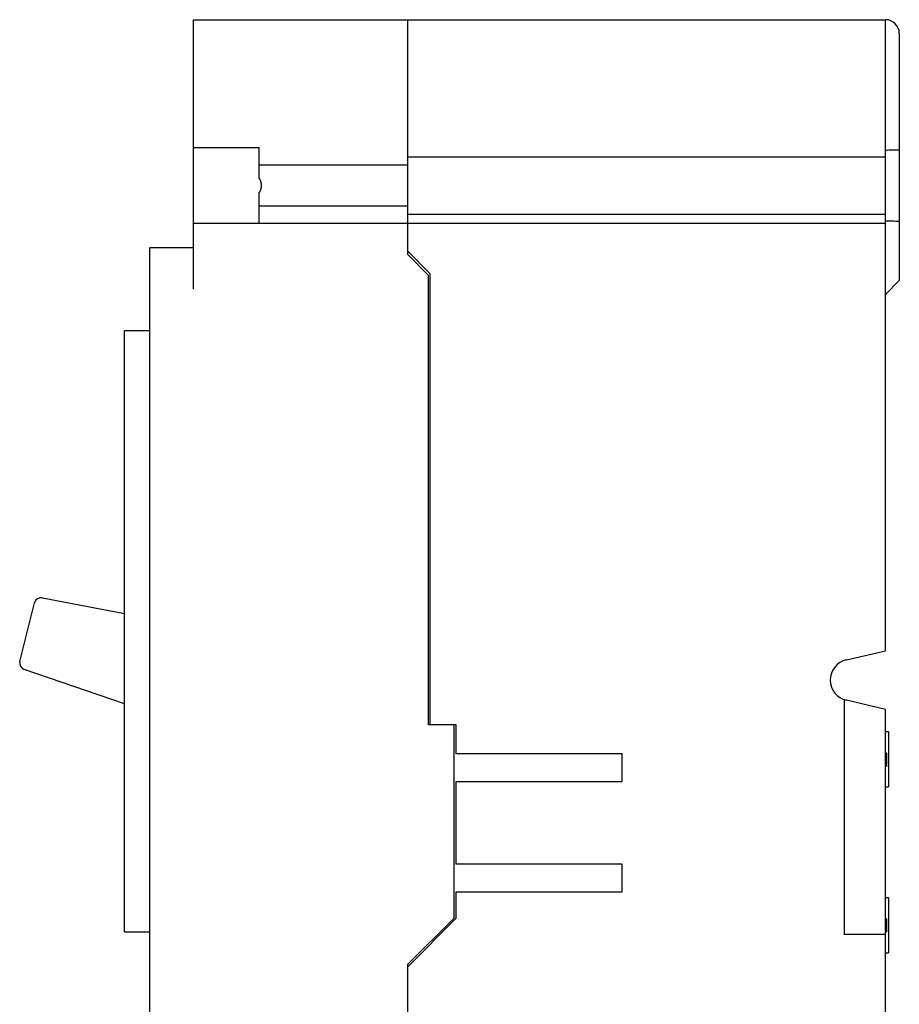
# Model space of a CAD drawing. Extents: x 0 to 22, y 0 to 17.
# Tile 3 of 6: x 11.5 to 15.5, y 7.1 to 11.6. Entities that reach past the tile are written whole.
import ezdxf

# ---------------------------------------------------------------- set-up
doc = ezdxf.new("R2010")
doc.units = 0
doc.header["$LTSCALE"] = 1.21
doc.layers.get('0').update_dxf_attribs({"linetype": 'CONTINUOUS'})

msp = doc.modelspace()

# ---------------------------------------------------------------- linework, layer by layer
at = {"color": 7, "linetype": 'CONTINUOUS'}
for p, q in [((12.283, 10.3598), (12.283, 11.5788)), ((12.283, 11.5788), (15.412, 11.5788)), ((13.252, 10.5168), (13.252, 11.5788)), ((15.412, 8.7258), (15.412, 11.5788)), ((15.474, 11.5168), (15.474, 10.9911)), ((12.283, 11.0008), (12.58, 11.0008)), ((12.58, 10.8601), (12.58, 11.0008)), ((13.252, 10.9588), (15.412, 10.9588)), ((15.474, 10.9907), (15.474, 10.6669)), ((13.252, 10.9214), (12.58, 10.9214)), ((12.58, 10.6568), (12.58, 10.7975)), ((13.252, 10.7362), (12.58, 10.7362)), ((13.252, 10.6988), (15.412, 10.6988)), ((13.252, 10.6568), (12.283, 10.6568)), ((13.252, 10.6588), (15.412, 10.6588)), ((15.474, 10.6665), (15.474, 10.3988)), ((12.086, 6.5478), (12.086, 10.5478)), ((12.283, 10.5478), (12.086, 10.5478)), ((13.352, 10.4318), (13.252, 10.5318)), ((13.346, 10.4228), (13.252, 10.5168)), ((13.346, 8.3908), (13.346, 10.4228)), ((13.352, 10.4318), (13.352, 8.3908)), ((15.474, 10.3988), (15.412, 10.3368)), ((11.971, 7.4538), (11.971, 10.1728)), ((11.971, 10.1728), (12.086, 10.1728)), ((11.5997, 8.9647), (11.971, 8.8939)), ((11.4979, 8.6774), (11.5638, 8.9418)), ((15.2346, 8.6843), (15.412, 8.7258)), ((11.971, 8.4851), (11.5179, 8.6406)), ((15.224, 8.5044), (15.224, 7.4428)), ((15.412, 8.4598), (15.2346, 8.5013)), ((15.412, 6.8208), (15.412, 8.4598)), ((13.471, 8.3908), (13.346, 8.3908)), ((13.461, 7.5168), (13.461, 8.3908)), ((13.471, 8.2598), (13.471, 8.3908)), ((15.412, 8.3598), (15.425, 8.3598)), ((15.425, 8.3598), (15.425, 8.1098)), ((14.221, 8.2598), (13.471, 8.2598)), ((14.221, 8.1348), (14.221, 8.2598)), ((15.412, 8.2651), (15.416, 8.2628)), ((15.416, 8.2628), (15.416, 8.2028)), ((15.416, 8.2028), (15.412, 8.2005)), ((13.471, 8.1348), (14.221, 8.1348)), ((13.471, 7.7598), (13.471, 8.1348)), ((15.412, 8.1098), (15.425, 8.1098)), ((14.221, 7.7598), (13.471, 7.7598)), ((14.221, 7.6348), (14.221, 7.7598)), ((13.471, 7.6348), (14.221, 7.6348)), ((13.471, 7.5158), (13.471, 7.6348)), ((15.412, 7.6098), (15.425, 7.6098)), ((15.425, 7.6098), (15.425, 7.3598)), ((13.252, 7.3078), (13.461, 7.5168)), ((13.252, 7.2968), (13.471, 7.5158)), ((15.412, 7.5161), (15.416, 7.5138)), ((15.416, 7.5138), (15.416, 7.4538)), ((11.971, 7.4538), (12.086, 7.4538)), ((15.412, 7.4428), (15.224, 7.4428)), ((15.416, 7.4538), (15.412, 7.4515)), ((15.412, 7.3598), (15.425, 7.3598)), ((13.252, 5.5788), (13.252, 7.3078))]:
    msp.add_line(p, q, dxfattribs=at)
for centre, radius, start, end in [((15.412, 11.5168), 0.062, 0, 90), ((11.5938, 8.9343), 0.031, 79.2, 166), ((15.256, 8.5928), 0.094, 103.157, 256.843), ((11.5279, 8.6699), 0.031, 166, 251.0541)]:
    msp.add_arc(centre, radius, start, end, dxfattribs=at)
for points, knots in [([(15.412, 10.9892), (15.4223, 10.9896), (15.443, 10.9902), (15.4636, 10.9908), (15.474, 10.9911)], [0, 0, 0, 0, 0.498943, 1, 1, 1, 1]), ([(12.58, 10.8601), (12.583, 10.8553), (12.5876, 10.8451), (12.5901, 10.8288), (12.5876, 10.8124), (12.5829, 10.8023), (12.58, 10.7975)], [0, 0, 0, 0, 0.258901, 0.500517, 0.742046, 1, 1, 1, 1]), ([(15.474, 10.6665), (15.4636, 10.6668), (15.443, 10.6674), (15.4223, 10.668), (15.412, 10.6684)], [0, 0, 0, 0, 0.501057, 1, 1, 1, 1])]:
    msp.add_open_spline(points, degree=3, knots=knots, dxfattribs=at)

doc.saveas('drawing.dxf')
